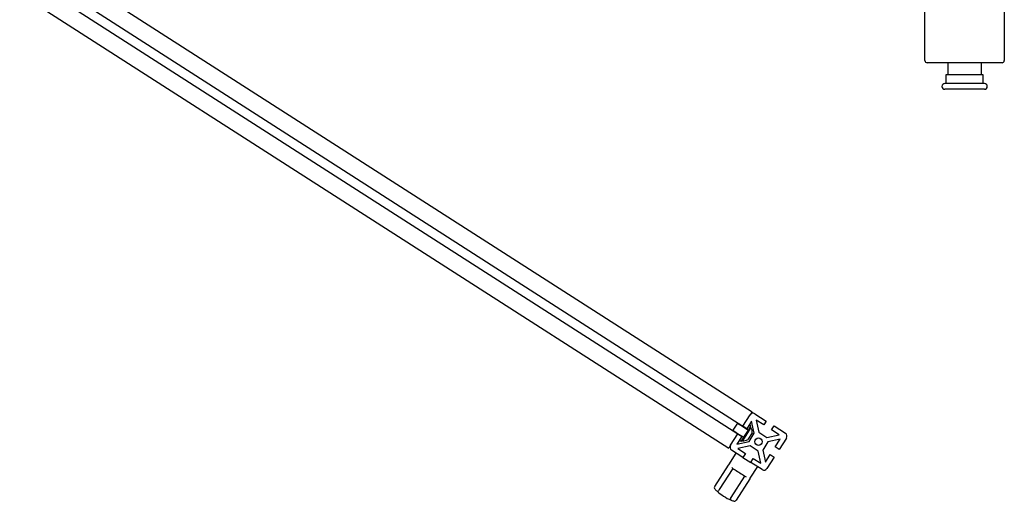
# Model space of a CAD drawing. Header units: inches. Extents: x -3.8 to 34.7, y -14 to 34.9.
# Tile 1 of 4: x 0.5 to 34.7, y -14 to 2.7. Entities that reach past the tile are written whole.
import ezdxf

# ---------------------------------------------------------------- set-up
doc = ezdxf.new("R2010")
doc.units = ezdxf.units.IN
doc.header["$MEASUREMENT"] = 0

msp = doc.modelspace()

# ---------------------------------------------------------------- linework, layer by layer
at = {"color": 7, "linetype": 'Continuous', "lineweight": 25}
for p, q in [((1.881, 4.499), (25.911, -10.913)), ((0.798, 4.112), (25.419, -11.679)), ((0.971, 4.382), (25.592, -11.409)), ((31.917, 1.289), (31.917, 4.124)), ((34.673, 4.124), (34.673, 1.289)), ((0.48, 3.616), (25.101, -12.175)), ((32.114, 1.211), (31.996, 1.211)), ((34.476, 1.211), (32.114, 1.211)), ((32.707, 1.211), (32.707, 0.795)), ((33.882, 0.795), (33.882, 1.211)), ((34.594, 1.211), (34.476, 1.211)), ((32.645, 0.795), (32.645, 0.49)), ((33.944, 0.795), (32.645, 0.795)), ((33.944, 0.49), (33.944, 0.795)), ((25.911, -10.913), (25.846, -11.014)), ((25.592, -11.409), (25.846, -11.014)), ((25.899, -11.235), (25.73, -11.498)), ((25.991, -11.657), (25.899, -11.235)), ((26.012, -10.977), (26.407, -11.231)), ((26.319, -11.369), (26.055, -11.2)), ((26.055, -11.2), (26.148, -11.623)), ((26.407, -11.231), (26.319, -11.369)), ((25.405, -11.301), (25.243, -11.554)), ((25.243, -11.554), (25.361, -11.629)), ((25.405, -11.301), (25.523, -11.377)), ((25.523, -11.377), (25.632, -11.447)), ((25.876, -11.457), (25.581, -11.917)), ((25.592, -11.409), (25.587, -11.418)), ((25.711, -11.49), (25.59, -11.412)), ((25.73, -11.498), (25.592, -11.409)), ((25.622, -11.797), (25.784, -11.544)), ((25.632, -11.447), (25.784, -11.544)), ((25.708, -11.495), (25.713, -11.487)), ((25.784, -11.544), (25.874, -11.403)), ((25.874, -11.403), (25.815, -11.365)), ((25.876, -11.457), (25.85, -11.44)), ((26.148, -11.623), (26.429, -11.803)), ((26.588, -11.542), (26.677, -11.404)), ((26.851, -11.711), (26.588, -11.542)), ((26.677, -11.404), (27.072, -11.658)), ((25.166, -12.074), (25.419, -11.679)), ((25.361, -11.629), (25.47, -11.699)), ((25.557, -11.767), (25.388, -12.031)), ((25.388, -12.031), (25.811, -11.938)), ((25.425, -11.67), (25.419, -11.679)), ((25.419, -11.679), (25.557, -11.767)), ((25.421, -11.676), (25.543, -11.753)), ((25.47, -11.699), (25.622, -11.797)), ((25.531, -11.938), (25.472, -11.9)), ((25.531, -11.938), (25.622, -11.797)), ((25.541, -11.756), (25.546, -11.748)), ((25.555, -11.901), (25.581, -11.917)), ((25.916, -11.645), (25.769, -11.875)), ((25.811, -11.938), (25.991, -11.657)), ((26.463, -11.96), (26.283, -12.241)), ((26.429, -11.803), (26.851, -11.711)), ((26.886, -11.867), (26.463, -11.96)), ((26.717, -12.131), (26.886, -11.867)), ((27.108, -11.823), (26.855, -12.219)), ((25.166, -12.074), (25.101, -12.175)), ((25.597, -12.494), (25.202, -12.24)), ((25.845, -12.095), (25.423, -12.187)), ((25.423, -12.187), (25.686, -12.356)), ((26.126, -12.275), (25.845, -12.095)), ((26.219, -12.697), (26.126, -12.275)), ((26.283, -12.241), (26.375, -12.663)), ((26.855, -12.219), (26.717, -12.131)), ((25.104, -12.75), (25.364, -12.344)), ((25.686, -12.356), (25.597, -12.494)), ((25.597, -12.494), (25.867, -12.667)), ((25.867, -12.667), (25.955, -12.529)), ((25.955, -12.529), (26.219, -12.697)), ((26.375, -12.663), (26.544, -12.4)), ((26.682, -12.488), (26.428, -12.884)), ((26.544, -12.4), (26.682, -12.488)), ((24.619, -13.505), (25.093, -12.766)), ((25.247, -12.877), (24.774, -13.615)), ((25.093, -12.766), (25.104, -12.75)), ((26.1, -12.816), (25.84, -13.222)), ((26.262, -12.92), (25.867, -12.667)), ((25.191, -13.883), (25.665, -13.145)), ((25.83, -13.238), (25.356, -13.977)), ((25.84, -13.222), (25.83, -13.238)), ((24.604, -13.529), (24.619, -13.505)), ((24.774, -13.615), (24.751, -13.651)), ((25.168, -13.919), (25.191, -13.883)), ((25.356, -13.977), (25.341, -14.001))]:
    msp.add_line(p, q, dxfattribs=at)
msp.add_circle((26.137, -11.949), 0.129, dxfattribs=at)
for centre, radius, start, end in [((31.996, 1.289), 0.0787, 180, 270), ((34.594, 1.289), 0.0787, 270, 0), ((32.606, 0.391), 0.0984, 90, 270), ((33.984, 0.391), 0.0984, 270, 90), ((25.947, -11.078), 0.12, 57.3254, 147.3254), ((25.611, -11.611), 0.307, 353.7417, 30.1711), ((25.611, -11.611), 0.307, 264.4797, 300.9091), ((27.007, -11.759), 0.12, 327.3254, 57.3254), ((25.267, -12.139), 0.12, 147.3254, 237.3254), ((26.327, -12.819), 0.12, 237.3254, 327.3254), ((24.639, -13.552), 0.0422, 147.3254, 222.8018), ((25.796, -12.48), 1.619, 222.8018, 226.7162), ((24.715, -13.628), 0.0422, 226.7162, 327.3254), ((25.796, -12.48), 1.619, 226.7162, 247.9346), ((25.204, -13.941), 0.0422, 147.3254, 247.9346), ((25.796, -12.48), 1.619, 247.9346, 251.849), ((25.305, -13.978), 0.0422, 251.849, 327.3254)]:
    msp.add_arc(centre, radius, start, end, dxfattribs=at)
for points, knots in [([(33.647, 0.49), (33.61, 0.49), (33.533, 0.49), (33.403, 0.49), (33.265, 0.49), (33.124, 0.49), (32.991, 0.49), (32.873, 0.49), (32.776, 0.49), (32.699, 0.49), (32.644, 0.49), (32.611, 0.49), (32.609, 0.49), (32.608, 0.49)], [0, 0, 0, 0, 0.08682, 0.17884, 0.274686, 0.372566, 0.470446, 0.566292, 0.658312, 0.745132, 0.831952, 0.923972, 1, 1, 1, 1]), ([(33.982, 0.49), (33.982, 0.49), (33.986, 0.49), (33.966, 0.49), (33.919, 0.49), (33.845, 0.49), (33.754, 0.49), (33.682, 0.49), (33.647, 0.49)], [0, 0, 0, 0, 0.040424, 0.240071, 0.439718, 0.635217, 0.822912, 1, 1, 1, 1]), ([(33.647, 0.293), (33.61, 0.293), (33.533, 0.293), (33.403, 0.293), (33.265, 0.293), (33.124, 0.293), (33.013, 0.293), (32.931, 0.293), (32.856, 0.293), (32.776, 0.293), (32.699, 0.293), (32.644, 0.293), (32.611, 0.293), (32.609, 0.293), (32.608, 0.293)], [0, 0, 0, 0, 0.086809, 0.178818, 0.274652, 0.37252, 0.470388, 0.51836, 0.566345, 0.658354, 0.745164, 0.831973, 0.923982, 1, 1, 1, 1]), ([(33.982, 0.293), (33.982, 0.293), (33.986, 0.293), (33.966, 0.293), (33.927, 0.293), (33.881, 0.293), (33.829, 0.293), (33.754, 0.293), (33.682, 0.293), (33.647, 0.293)], [0, 0, 0, 0, 0.040414, 0.240011, 0.439608, 0.537444, 0.635308, 0.822957, 1, 1, 1, 1]), ([(25.205, -12.85), (25.258, -12.884), (25.367, -12.954), (25.536, -13.063), (25.649, -13.135), (25.707, -13.172)], [0, 0, 0, 0, 0.319021, 0.656638, 1, 1, 1, 1])]:
    msp.add_open_spline(points, degree=3, knots=knots, dxfattribs=at)

doc.saveas('drawing.dxf')
